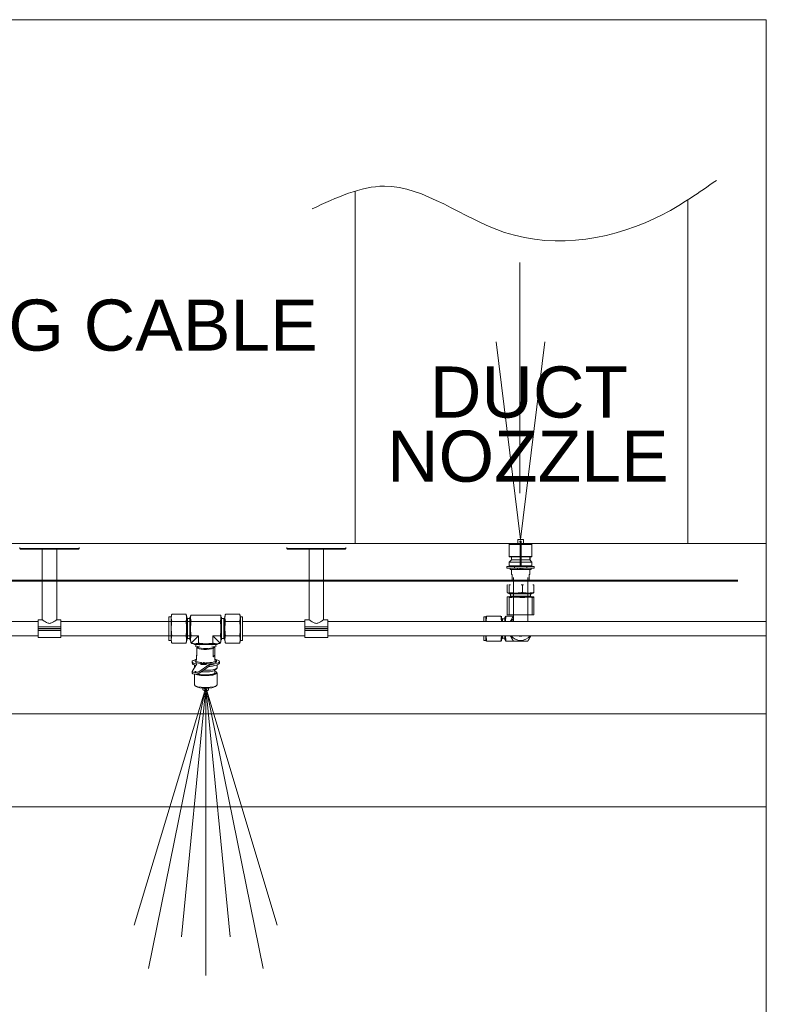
# Model space of a CAD drawing. Header units: millimetres. Extents: x -115221 to 194496, y -122556 to 375476.
# Tile 96 of 169: x 122755 to 123884, y -38509 to -37020. Entities that reach past the tile are written whole.
import ezdxf

# ---------------------------------------------------------------- set-up
doc = ezdxf.new("R2010")
doc.units = ezdxf.units.MM
for name, color, linetype, lineweight in [('Hatch (ANSI)', 33, 'Continuous', 0), ('Symbol (ANSI)', 7, 'Continuous', 18), ('Visible (ANSI)', 7, 'Continuous', 15)]:
    doc.layers.add(name, color=color, linetype=linetype, lineweight=lineweight)
doc.layers.add('SSE PIPING', color=7, linetype='Continuous', lineweight=30, true_color=0x0512c2)
doc.layers.add('SSE SYS', color=7, linetype='Continuous', lineweight=15, true_color=0xeb0000)
doc.styles.add('Note Text (ANSI)', font='arial.ttf')
doc.linetypes.add('ZIGZAG', pattern='A,0.00254,-5.08,[131,ltypeshp.shx,S=5.08,R=0,X=-5.08,Y=0],-10.16,[131,ltypeshp.shx,S=5.08,R=180,X=5.08,Y=0],-5.08', length=20.32254)

# ---------------------------------------------------------------- blocks, each defined once
blk = doc.blocks.new('SYSTEM ARR')
blk.add_spline([(890.89, 1277.14), (954.42, 1297.1), (1060.34, 1256.39), (1200.27, 1272.48), (1246.78, 1302.16)], degree=3)
at = {"layer": 'Hatch (ANSI)', "ltscale": 0.3}
for p, q in [((1073.8, 1026.75), (1073.8, 1229.86)), ((1074.42, 985.99), (1053, 1160)), ((1074.42, 985.99), (1095.84, 1160)), ((797.13, 855.57), (734.15, 646.2)), ((797.13, 855.57), (734.15, 646.2)), ((795.92, 850.74), (746.66, 607.94)), ((797.13, 855.57), (775.71, 635.81)), ((797.13, 855.57), (775.71, 635.81)), ((797.13, 855.57), (818.55, 635.81)), ((797.13, 855.57), (818.55, 635.81)), ((797.13, 855.57), (860.11, 646.2)), ((797.13, 855.57), (860.11, 646.2)), ((797.13, 850.59), (797.13, 601.73)), ((798.33, 850.74), (847.59, 607.94))]:
    blk.add_line(p, q, dxfattribs=at)
at = {"layer": 'Hatch (ANSI)', "color": 4, "lineweight": 5}
blk.add_lwpolyline([(-1064.44, 1443.72), (1290.78, 1443.72), (1290.78, -1532.65), (-1064.44, -1532.65)], close=True, dxfattribs=at)
at = {"layer": 'SSE PIPING', "lineweight": 0}
for p, q in [((1065.61, 982.5), (1064.42, 981.5)), ((1064.42, 981.5), (1073.92, 981.5)), ((1064.42, 981.5), (1064.42, 970.8)), ((1065.61, 982.5), (1073.92, 982.5)), ((1071.92, 985.8), (1071.92, 982.5)), ((1072.12, 985.99), (1076.72, 985.99)), ((1073.92, 984), (1073.92, 964.26)), ((1074.92, 964.26), (1074.92, 984)), ((1074.92, 982.5), (1083.23, 982.5)), ((1074.92, 981.5), (1084.42, 981.5)), ((1076.92, 985.8), (1076.92, 982.5)), ((1083.23, 982.5), (1084.42, 981.5)), ((1084.42, 981.5), (1084.42, 970.8)), ((1064.42, 970.8), (1073.92, 970.8)), ((1064.72, 970.5), (1064.42, 970.8)), ((1066.42, 968), (1064.42, 966)), ((1073.92, 966), (1064.42, 966)), ((1064.42, 962.6), (1064.42, 966)), ((1064.72, 970.5), (1073.92, 970.5)), ((1066.42, 968), (1066.42, 970.5)), ((1073.92, 968), (1066.42, 968)), ((1073.92, 964.26), (1073.92, 962.12)), ((1074.92, 970.8), (1084.42, 970.8)), ((1074.92, 970.5), (1084.12, 970.5)), ((1082.42, 968), (1074.92, 968)), ((1084.42, 966), (1074.92, 966)), ((1074.92, 964.26), (1074.92, 962.12)), ((1082.42, 968), (1082.42, 970.5)), ((1082.42, 968), (1084.42, 966)), ((1082.72, 970.5), (1082.72, 967.7)), ((1084.12, 970.5), (1084.42, 970.8)), ((1084.42, 962.6), (1084.42, 966)), ((1062.42, 962), (1068.92, 962)), ((1062.42, 962), (1062.42, 960.5)), ((1068.92, 960.5), (1062.42, 960.5)), ((1073.92, 962.6), (1064.42, 962.6)), ((1065.02, 962), (1064.42, 962.6)), ((1065.09, 960.5), (1065.09, 959.48)), ((1071.24, 959.48), (1065.09, 959.48)), ((1066.42, 955), (1066.42, 959.48)), ((1066.97, 955), (1066.42, 955)), ((1066.97, 955), (1066.97, 949.5)), ((1071.43, 962), (1068.92, 962)), ((1068.92, 962), (1068.92, 960.5)), ((1068.92, 960.5), (1071.43, 960.5)), ((1071.24, 959.48), (1071.69, 959.48)), ((1071.43, 962), (1077.41, 962)), ((1077.41, 960.5), (1071.43, 960.5)), ((1071.69, 960.5), (1071.69, 959.48)), ((1072.67, 959.48), (1071.69, 959.48)), ((1073.64, 959.48), (1072.67, 959.48)), ((1073.64, 960.5), (1073.64, 959.48)), ((1073.64, 959.48), (1073.8, 959.48)), ((1074.21, 959.5), (1073.8, 959.5)), ((1073.82, 960.46), (1073.82, 959.5)), ((1074.92, 962.12), (1073.92, 962.12)), ((1073.92, 960.39), (1074.92, 960.39)), ((1073.92, 960.39), (1073.92, 960.26)), ((1074.92, 960.26), (1073.92, 960.26)), ((1074.21, 960.26), (1074.21, 959.48)), ((1075.2, 959.48), (1074.21, 959.48)), ((1084.42, 962.6), (1074.92, 962.6)), ((1074.92, 960.39), (1074.92, 960.26)), ((1076.26, 959.48), (1075.2, 959.48)), ((1076.26, 960.5), (1076.26, 959.48)), ((1076.26, 959.48), (1076.89, 959.48)), ((1083.79, 959.48), (1076.89, 959.48)), ((1079.92, 962), (1077.41, 962)), ((1077.41, 960.5), (1079.92, 960.5)), ((1079.92, 962), (1086.42, 962)), ((1079.92, 960.5), (1079.92, 962)), ((1086.42, 960.5), (1079.92, 960.5)), ((1082.42, 955), (1081.87, 955)), ((1081.87, 949.5), (1081.87, 955)), ((1082.42, 955), (1082.42, 959.48)), ((1083.79, 960.5), (1083.79, 959.48)), ((1083.82, 962), (1084.42, 962.6)), ((1086.42, 962), (1086.42, 960.5)), ((1062.71, 939.14), (1062.71, 945.85)), ((1064.31, 939.14), (1064.31, 945.85)), ((1068.07, 932.4), (1068.07, 952.4)), ((1076.02, 939.14), (1076.02, 945.85)), ((1080.77, 932.4), (1080.77, 952.4)), ((1086.13, 939.14), (1086.13, 945.85)), ((1063.75, 938.6), (1063.33, 938.71)), ((1063.75, 938.6), (1085.09, 938.6)), ((1064.42, 938), (1064.42, 938.6)), ((1084.42, 938), (1064.42, 938)), ((1065.62, 936), (1065.62, 938)), ((1083.22, 936), (1083.22, 938)), ((1084.42, 938), (1084.42, 938.6)), ((1085.09, 938.6), (1085.51, 938.71)), ((1086.13, 935.25), (1062.71, 935.25)), ((1062.71, 935.25), (1062.71, 919.5)), ((1064.31, 934.66), (1064.31, 919.5)), ((1065.62, 936), (1064.92, 935.3)), ((1083.92, 935.3), (1064.92, 935.3)), ((1083.22, 936), (1065.62, 936)), ((1068.07, 932.4), (1068.07, 913.75)), ((1080.77, 913.75), (1080.77, 932.4)), ((1083.22, 936), (1083.92, 935.3)), ((1083.92, 935.25), (1083.92, 935.3)), ((1084.53, 934.66), (1084.53, 919.5)), ((1086.13, 935.25), (1086.13, 919.5)), ((766.63, 917.9), (767.22, 920.1)), ((779.79, 920.1), (767.22, 920.1)), ((780.38, 917.9), (779.79, 920.1)), ((813.88, 917.9), (814.47, 920.1)), ((814.47, 920.1), (827.03, 920.1)), ((827.62, 917.9), (827.03, 920.1)), ((1062.71, 919.5), (1086.13, 919.5)), ((649.53, 913.75), (414.59, 913.75)), ((787.21, 913.75), (669.53, 913.75)), ((764.63, 897), (764.63, 917.8)), ((766.63, 917.8), (764.63, 917.8)), ((766.63, 896.9), (766.63, 917.9)), ((779.79, 913.75), (767.22, 913.75)), ((780.38, 917.9), (780.38, 896.9)), ((780.38, 916.9), (780.43, 916.9)), ((780.43, 916.9), (780.43, 897.9)), ((781.13, 916.2), (780.43, 916.9)), ((781.13, 916.2), (781.13, 898.6)), ((781.13, 916.2), (783.13, 916.2)), ((783.13, 917.4), (783.13, 897.4)), ((783.13, 917.4), (783.73, 917.4)), ((783.73, 918.25), (783.97, 919.17)), ((783.73, 896.55), (783.73, 918.25)), ((783.97, 919.17), (797.13, 919.17)), ((784.22, 913.75), (797.13, 913.75)), ((810.28, 919.17), (797.13, 919.17)), ((810.03, 913.75), (797.13, 913.75)), ((810.53, 918.25), (810.28, 919.17)), ((810.53, 896.55), (810.53, 918.25)), ((811.13, 917.4), (810.53, 917.4)), ((811.13, 917.4), (811.13, 897.4)), ((813.13, 916.2), (811.13, 916.2)), ((813.13, 916.2), (813.83, 916.9)), ((813.13, 916.2), (813.13, 898.6)), ((813.83, 916.9), (813.83, 897.9)), ((813.88, 916.9), (813.83, 916.9)), ((813.88, 917.9), (813.88, 896.9)), ((814.47, 913.75), (827.03, 913.75)), ((827.62, 896.9), (827.62, 917.9)), ((827.62, 917.8), (829.62, 917.8)), ((829.62, 897), (829.62, 917.8)), ((829.62, 913.75), (884.52, 913.75)), ((904.52, 913.75), (1290.78, 913.75)), ((1041.92, 917.8), (1041.92, 913.75)), ((1043.92, 917.8), (1041.92, 917.8)), ((1043.92, 917.9), (1044.05, 918.4)), ((1043.92, 917.9), (1043.92, 913.75)), ((1057.08, 918.4), (1044.51, 918.4)), ((1057.67, 917.9), (1057.53, 918.4)), ((1057.67, 913.75), (1057.67, 917.9)), ((1058.42, 915.9), (1057.67, 916.65)), ((1058.42, 913.75), (1058.42, 915.9)), ((1058.42, 915.9), (1060.42, 915.9)), ((1060.42, 913.75), (1060.42, 917.4)), ((1060.42, 917.4), (1061.02, 917.4)), ((1061.02, 918.25), (1061.06, 918.4)), ((1061.02, 918.25), (1061.02, 913.75)), ((1061.52, 918.4), (1068.07, 918.4)), ((649.53, 901.05), (414.59, 901.05)), ((785.35, 901.05), (669.53, 901.05)), ((766.63, 897), (764.63, 897)), ((766.63, 896.9), (767.22, 894.7)), ((779.79, 901.05), (767.22, 901.05)), ((779.79, 894.7), (767.22, 894.7)), ((780.38, 896.9), (779.79, 894.7)), ((780.38, 897.9), (780.43, 897.9)), ((781.13, 898.6), (780.43, 897.9)), ((781.13, 898.6), (783.13, 898.6)), ((783.13, 897.4), (783.73, 897.4)), ((783.73, 896.55), (784.22, 894.7)), ((784.22, 901.05), (790.78, 901.05)), ((784.22, 894.7), (784.43, 894.7)), ((790.78, 901.05), (784.43, 894.7)), ((784.43, 894.5), (784.43, 894.7)), ((786.27, 894), (784.43, 894.5)), ((786.27, 894), (785.35, 894.25)), ((786.27, 894), (807.98, 894)), ((787.13, 893.4), (787.13, 894)), ((787.13, 893.4), (787.13, 894)), ((807.13, 893.4), (787.13, 893.4)), ((788.33, 891.4), (788.33, 893.4)), ((788.33, 891.4), (788.33, 893.4)), ((790.78, 894.5), (790.78, 901.05)), ((803.48, 901.05), (809.83, 894.7)), ((803.48, 894.5), (803.48, 901.05)), ((810.03, 901.05), (803.48, 901.05)), ((805.93, 891.4), (805.93, 893.4)), ((807.13, 893.4), (807.13, 894)), ((807.98, 894), (809.83, 894.5)), ((809.83, 894.5), (809.83, 894.7)), ((810.03, 894.7), (809.83, 894.7)), ((810.53, 896.55), (810.03, 894.7)), ((811.13, 897.4), (810.53, 897.4)), ((813.13, 898.6), (811.13, 898.6)), ((813.13, 898.6), (813.83, 897.9)), ((813.88, 897.9), (813.83, 897.9)), ((813.88, 896.9), (814.47, 894.7)), ((814.47, 901.05), (827.03, 901.05)), ((814.47, 894.7), (827.03, 894.7)), ((827.62, 896.9), (827.03, 894.7)), ((827.62, 897), (829.62, 897)), ((829.62, 901.05), (884.52, 901.05)), ((904.52, 901.05), (1290.78, 901.05)), ((1041.92, 901.05), (1041.92, 897)), ((1043.92, 897), (1041.92, 897)), ((1043.92, 901.05), (1043.92, 896.9)), ((1043.92, 896.9), (1044.05, 896.4)), ((1057.08, 896.4), (1044.51, 896.4)), ((1057.67, 896.9), (1057.53, 896.4)), ((1057.67, 896.9), (1057.67, 901.05)), ((1058.42, 898.9), (1057.67, 898.15)), ((1058.42, 898.9), (1058.42, 901.05)), ((1058.42, 898.9), (1060.42, 898.9)), ((1060.42, 897.4), (1060.42, 901.05)), ((1060.42, 897.4), (1061.02, 897.4)), ((1061.02, 901.05), (1061.02, 896.55)), ((1061.02, 896.55), (1061.06, 896.4)), ((1061.52, 896.4), (1068.07, 896.4)), ((789.21, 890.59), (789.21, 883.38)), ((789.85, 891.74), (789.34, 891.26)), ((790.63, 891.58), (790.63, 891.43)), ((790.63, 891.58), (790.63, 891.43)), ((791.71, 891.8), (791.46, 891.83)), ((791.71, 891.8), (791.48, 891.83)), ((802.54, 891.8), (802.78, 891.83)), ((803.63, 891.58), (803.63, 891.43)), ((803.73, 882.62), (803.73, 889.83)), ((804.41, 891.74), (804.91, 891.26)), ((805.04, 891.11), (805.04, 883.9)), ((785.13, 876.82), (785.13, 878.28)), ((785.15, 869.61), (789.37, 876.22)), ((787.86, 878.38), (787.86, 879.37)), ((789.13, 883.64), (789.13, 879.27)), ((792.9, 875.98), (792.9, 876.97)), ((795.37, 877.51), (794.67, 876.67)), ((794.67, 875.68), (794.67, 876.67)), ((795.23, 876.36), (794.67, 875.68)), ((795.23, 876.65), (795.93, 877.49)), ((795.23, 875.66), (795.23, 876.65)), ((795.44, 876.9), (795.44, 877.5)), ((797.44, 875.89), (797.44, 876.88)), ((803.73, 882.62), (805.04, 883.9)), ((805.13, 883.64), (805.13, 879.27)), ((806.56, 878.38), (806.56, 879.37)), ((809.13, 876.82), (809.13, 878.28)), ((785.12, 868.05), (785.12, 869.51)), ((787.13, 875.33), (787.13, 872.92)), ((787.13, 857.82), (787.13, 867.42)), ((800.08, 875.66), (790.98, 869.31)), ((790.98, 867.85), (800.08, 874.2)), ((800.08, 874.2), (800.08, 875.66)), ((804.91, 870.56), (806.86, 872.4)), ((805.13, 870.76), (805.13, 867.96)), ((806.56, 869.04), (806.86, 868.76)), ((807.13, 875.33), (807.13, 872.92)), ((807.13, 857.82), (807.13, 868.25)), ((788.66, 856.3), (787.51, 857.2)), ((794.63, 853.63), (794.63, 854.95)), ((799.63, 853.63), (799.63, 854.95)), ((805.59, 856.3), (806.74, 857.2))]:
    blk.add_line(p, q, dxfattribs=at)
at = {"layer": 'SSE PIPING', "color": 242, "linetype": 'ZIGZAG', "lineweight": 40, "ltscale": 0.03, "true_color": 0xb90434}
blk.add_lwpolyline([(329.17, 949.8), (1265.66, 949.8)], dxfattribs=at)
at = {"layer": 'SSE PIPING', "lineweight": 0}
for centre, radius, start, end in [((1072.12, 985.8), 0.2, 90, 180), ((1074.42, 984), 0.5, 0, 180), ((1076.72, 985.8), 0.2, 0, 90), ((1074.42, 961.26), 1, 120.00001, 132.31461), ((1074.42, 961.26), 1, 229.51187, 239.99999), ((1074.42, 961.26), 1, 47.68539, 59.99999), ((1074.42, 961.26), 1, 300.00001, 310.48813), ((1074.42, 907.4), 10.5, 127.21171, 142.78829), ((1074.42, 907.4), 10.4, 127.63122, 142.36877), ((1074.42, 907.4), 10.5, 217.21171, 322.78829), ((1074.42, 907.4), 10.4, 217.63123, 322.36877), ((1074.42, 907.4), 6.75, 250.17633, 289.82367), ((1074.42, 907.4), 6.45, 259.89769, 280.10231), ((1074.42, 907.4), 6.4, 262.83336, 277.16664)]:
    blk.add_arc(centre, radius, start, end, dxfattribs=at)
at = {"layer": 'SSE PIPING', "lineweight": 0, "extrusion": (0, 0, -1)}
blk.add_ellipse((797.13, 890.85), major_axis=(8, 0), ratio=0.224951, start_param=3.287527, end_param=3.374563, dxfattribs=at)
at = {"layer": 'SSE PIPING', "lineweight": 0}
for centre, major_axis, start_param, end_param in [((797.13, 890.85), (8, 0), 3.287527, 5.683183), ((797.13, 891.43), (7.4, 0), 2.955884, 6.468894), ((797.13, 890.85), (-8, 0), 3.287527, 3.374563), ((797.13, 878.28), (12, 0), 2.365561, 4.009236), ((797.13, 876.82), (12, 0), 3.141593, 3.915625), ((797.21, 879.37), (9.35, 0), 2.614547, 4.219807), ((797.21, 878.38), (9.35, 0), 3.141593, 4.219807), ((797.13, 883.64), (8, 0), 2.995659, 3.287527), ((792.25, 877.29), (1.14, 0), -0.663408, 1.078214), ((792.25, 876.3), (1.14, 0), 0.957218, 1.078214), ((794.05, 876.97), (1.14, 0), 2.478185, 4.419558), ((794.05, 875.98), (1.14, 0), 3.141593, 4.419558), ((797.13, 879.27), (11.81, 0), 4.419558, 4.502724), ((797.13, 879.27), (-11.81, 0), 1.409531, 1.492697), ((797.13, 879.25), (8, 0), 4.491197, 4.561052), ((796.29, 876.88), (-1.14, 0), 1.492697, 3.43407), ((798.48, 877.03), (-1.14, 0), -1.449144, 0.292477), ((798.48, 876.04), (1.14, 0), 1.692448, 2.726466), ((797.21, 879.37), (9.35, 0), -1.449144, 0.56138), ((797.21, 878.38), (9.35, 0), -1.449144, 0), ((797.13, 878.28), (12, 0), -1.321711, 0.741715), ((797.13, 876.82), (12, 0), -1.321711, 0), ((797.13, 883.64), (-8, 0), 2.541591, 3.287527), ((788.12, 869.51), (3, 0), 2.999212, 5.971498), ((788.12, 868.05), (-3, 0), 0, 2.829905), ((797.13, 872.92), (-10, 0), 0, 0.075956), ((797.13, 868.25), (10, 0), 3.536582, 6.516155), ((797.13, 868.54), (9.7, 0), 3.69104, 6.884235), ((797.13, 868.54), (8.4, 0), 3.704065, 6.59303), ((797.13, 870.97), (8, 0), 4.200902, 6.050215), ((797.13, 878.28), (11.81, 0), 4.419558, 4.502724), ((797.13, 872.92), (-10, 0), 1.366197, 3.141593), ((797.13, 878.28), (-11.81, 0), 1.409531, 1.492697), ((796.29, 875.89), (1.14, 0), 4.63429, 6.283185), ((797.13, 876.23), (10, 0), -1.289895, -0.798876), ((797.13, 868.25), (-8.1, 0), 2.986035, 3.29889), ((797.13, 857.82), (10, 0), 3.141593, 6.283185), ((797.13, 856.85), (-8.81, 0), 0.278733, 2.862859)]:
    blk.add_ellipse(centre, major_axis=major_axis, ratio=0.224951, start_param=start_param, end_param=end_param, dxfattribs=at)
for centre, major_axis in [((794.05, 876.97), (-0.571, 0)), ((796.29, 876.88), (-0.571, 0)), ((788.12, 869.51), (0.6, 0))]:
    blk.add_ellipse(centre, major_axis=major_axis, ratio=0.224951, dxfattribs=at)
for points, knots in [([(1073.92, 983.66), (1073.9, 983.7), (1073.88, 983.73), (1073.83, 983.84), (1073.82, 983.92), (1073.82, 984.07), (1073.83, 984.15), (1073.9, 984.3), (1073.94, 984.37), (1074.05, 984.47), (1074.12, 984.52), (1074.26, 984.58), (1074.34, 984.6), (1074.49, 984.6), (1074.58, 984.58), (1074.72, 984.52), (1074.79, 984.47), (1074.9, 984.37), (1074.94, 984.3), (1075, 984.15), (1075.02, 984.07), (1075.02, 984)], [0.1479148, 0.1479148, 0.1479148, 0.1479148, 0.158877, 0.158877, 0.1815753, 0.1815753, 0.2042735, 0.2042735, 0.2269718, 0.2269718, 0.2496673, 0.2496673, 0.2723629, 0.2723629, 0.2950585, 0.2950585, 0.317754, 0.317754, 0.3404523, 0.3404523, 0.3631505, 0.3631505, 0.3631505, 0.3631505]), ([(1075.02, 984), (1075.02, 983.92), (1075, 983.84), (1074.96, 983.73), (1074.94, 983.7), (1074.92, 983.66)], [0, 0, 0, 0, 0.02269825, 0.02269825, 0.03366044, 0.03366044, 0.03366044, 0.03366044]), ([(783.87, 918.37), (783.89, 918.51), (783.9, 918.63), (783.96, 919.03), (783.97, 919.17), (783.97, 919.17)], [-0.2999776, -0.2999776, -0.2999776, -0.2999776, -0.2204709, -0.2204709, 0, 0, 0, 0]), ([(810.39, 918.37), (810.37, 918.51), (810.35, 918.63), (810.3, 919.03), (810.28, 919.17), (810.28, 919.17)], [-0.2999776, -0.2999776, -0.2999776, -0.2999776, -0.2204709, -0.2204709, 0, 0, 0, 0]), ([(785.35, 894.25), (785.35, 894.25), (785.5, 894.23), (785.89, 894.17), (786.02, 894.16), (786.16, 894.14)], [1.8301524, 1.8301524, 1.8301524, 1.8301524, 2.0506233, 2.0506233, 2.1301301, 2.1301301, 2.1301301, 2.1301301]), ([(794.63, 853.63), (794.63, 853.57), (794.65, 853.51), (794.72, 853.39), (794.77, 853.34), (794.97, 853.21), (795.13, 853.15), (795.53, 853.05), (795.75, 853.01), (796.21, 852.95), (796.46, 852.93), (796.97, 852.91), (797.22, 852.91), (797.73, 852.93), (797.98, 852.95), (798.43, 853), (798.65, 853.03), (799.02, 853.12), (799.19, 853.17), (799.39, 853.28), (799.45, 853.32), (799.57, 853.44), (799.63, 853.53), (799.63, 853.63)], [4.939423, 4.939423, 4.939423, 4.939423, 5.074839, 5.074839, 5.264672, 5.264672, 5.656635, 5.656635, 6.003717, 6.003717, 6.334089, 6.334089, 6.660456, 6.660456, 6.986702, 6.986702, 7.31645, 7.31645, 7.659592, 7.659592, 7.858265, 7.858265, 8.081016, 8.081016, 8.081016, 8.081016]), ([(797.16, 854.86), (797.16, 854.85), (797.16, 854.84), (797.16, 854.75), (797.15, 854.67), (797.09, 854.53), (797.04, 854.46), (796.93, 854.36), (796.86, 854.31), (796.72, 854.26), (796.64, 854.25), (796.49, 854.26), (796.41, 854.27), (796.27, 854.35), (796.21, 854.4), (796.11, 854.51), (796.07, 854.58), (796.01, 854.73), (796, 854.81), (796, 854.88)], [0.177262, 0.177262, 0.177262, 0.177262, 0.1815753, 0.1815753, 0.2042735, 0.2042735, 0.2269718, 0.2269718, 0.2496673, 0.2496673, 0.2723629, 0.2723629, 0.2950585, 0.2950585, 0.317754, 0.317754, 0.3404523, 0.3404523, 0.3629536, 0.3629536, 0.3629536, 0.3629536])]:
    blk.add_open_spline(points, degree=3, knots=knots, dxfattribs=at)
for points, weights in [([(1062.85, 946), (1062.78, 945.93), (1062.71, 945.85)], [1.02738611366, 1.01679667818, 1.00414713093]), ([(1064.31, 945.85), (1064.23, 945.93), (1064.16, 946)], [1.00414713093, 1.01679667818, 1.02738611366]), ([(1065.37, 946), (1064.85, 945.93), (1064.31, 945.85)], [1.02738611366, 1.01679667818, 1.00414713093]), ([(1076.02, 945.85), (1075.48, 945.93), (1074.96, 946)], [1.00414713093, 1.01679667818, 1.02738611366]), ([(1076.94, 946), (1076.49, 945.93), (1076.02, 945.85)], [1.02738611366, 1.01679667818, 1.00414713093]), ([(1086.13, 945.85), (1085.66, 945.93), (1085.21, 946)], [1.00414713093, 1.01679667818, 1.02738611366]), ([(1085.99, 946), (1086.06, 945.93), (1086.13, 945.85)], [1.02738611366, 1.01679667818, 1.00414713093]), ([(1062.71, 939.14), (1063.51, 938.29), (1064.31, 939.14)], [1.00414713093, 1.1594892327, 1.00414713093]), ([(1064.31, 939.14), (1070.17, 938.29), (1076.02, 939.14)], [1.00414713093, 1.1594892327, 1.00414713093]), ([(1076.02, 939.14), (1081.08, 938.29), (1086.13, 939.14)], [1.00414713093, 1.1594892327, 1.00414713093]), ([(1086.13, 939.14), (1085.8, 938.79), (1085.51, 938.71)], [1.00414713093, 1.06345547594, 1.07747693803]), ([(1076.02, 934.66), (1070.17, 935.51), (1064.31, 934.66)], [1.075871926, 1.24230989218, 1.075871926]), ([(1086.13, 934.66), (1081.08, 935.51), (1076.02, 934.66)], [1.075871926, 1.24230989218, 1.075871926]), ([(767.22, 913.75), (766.37, 916.92), (767.22, 920.1)], [1.075871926, 1.24230989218, 1.075871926]), ([(779.79, 920.1), (780.64, 916.92), (779.79, 913.75)], [1.075871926, 1.24230989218, 1.075871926]), ([(814.47, 920.1), (813.62, 916.92), (814.47, 913.75)], [1.075871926, 1.24230989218, 1.075871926]), ([(827.03, 913.75), (827.89, 916.92), (827.03, 920.1)], [1.075871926, 1.24230989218, 1.075871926]), ([(767.22, 901.05), (766.37, 907.4), (767.22, 913.75)], [1.075871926, 1.24230989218, 1.075871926]), ([(779.79, 913.75), (780.64, 907.4), (779.79, 901.05)], [1.075871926, 1.24230989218, 1.075871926]), ([(784.22, 913.75), (783.57, 916.19), (783.87, 918.37)], [1.02017973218, 1.13709070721, 1.0807920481]), ([(784.22, 901.05), (783.37, 907.4), (784.22, 913.75)], [1.02017973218, 1.178002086, 1.02017973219]), ([(810.03, 913.75), (810.68, 916.19), (810.39, 918.37)], [1.02017973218, 1.13709070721, 1.0807920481]), ([(810.03, 901.05), (810.88, 907.4), (810.03, 913.75)], [1.02017973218, 1.178002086, 1.02017973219]), ([(814.47, 913.75), (813.62, 907.4), (814.47, 901.05)], [1.075871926, 1.24230989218, 1.075871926]), ([(827.03, 901.05), (827.89, 907.4), (827.03, 913.75)], [1.075871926, 1.24230989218, 1.075871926]), ([(1044.51, 918.4), (1044.13, 915.91), (1044.07, 913.75)], [1.075871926, 1.14526245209, 1.15679304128]), ([(1057.52, 913.75), (1057.46, 915.91), (1057.08, 918.4)], [1.15679304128, 1.14526245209, 1.075871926]), ([(1061.52, 918.4), (1061.13, 915.91), (1061.07, 913.75)], [1.02017973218, 1.0859782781, 1.09691198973]), ([(1065.38, 913.75), (1066.63, 915.91), (1068.07, 918.4)], [1.15679304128, 1.14526245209, 1.075871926]), ([(1068.07, 918.4), (1068.07, 918.4), (1068.07, 918.4)], [1.075871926, 1.07588160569, 1.07589128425]), ([(767.22, 894.7), (766.37, 897.87), (767.22, 901.05)], [1.075871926, 1.24230989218, 1.075871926]), ([(779.79, 901.05), (780.64, 897.87), (779.79, 894.7)], [1.075871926, 1.24230989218, 1.075871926]), ([(784.22, 894.7), (783.37, 897.87), (784.22, 901.05)], [1.02017973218, 1.178002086, 1.02017973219]), ([(790.78, 894.5), (787.6, 893.64), (784.43, 894.5)], [1.02017973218, 1.178002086, 1.02017973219]), ([(786.16, 894.14), (788.34, 893.84), (790.78, 894.5)], [1.0807920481, 1.13709070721, 1.02017973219]), ([(790.78, 894.5), (797.13, 893.64), (803.48, 894.5)], [1.02017973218, 1.178002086, 1.02017973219]), ([(803.48, 894.5), (806.65, 893.64), (809.83, 894.5)], [1.02017973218, 1.178002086, 1.02017973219]), ([(810.03, 894.7), (810.88, 897.87), (810.03, 901.05)], [1.02017973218, 1.178002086, 1.02017973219]), ([(814.47, 901.05), (813.62, 897.87), (814.47, 894.7)], [1.075871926, 1.24230989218, 1.075871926]), ([(827.03, 894.7), (827.89, 897.87), (827.03, 901.05)], [1.075871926, 1.24230989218, 1.075871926]), ([(1044.07, 901.05), (1044.13, 898.89), (1044.51, 896.4)], [1.15679304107, 1.14526245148, 1.075871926]), ([(1057.08, 896.4), (1057.46, 898.89), (1057.52, 901.05)], [1.075871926, 1.14526245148, 1.15679304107]), ([(1061.07, 901.05), (1061.13, 898.89), (1061.52, 896.4)], [1.09691198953, 1.08597827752, 1.02017973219]), ([(1068.07, 896.4), (1066.63, 898.89), (1065.38, 901.05)], [1.075871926, 1.14526245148, 1.15679304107]), ([(1080.77, 896.4), (1074.42, 896.4), (1068.07, 896.4)], [1.075871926, 1.24230989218, 1.075871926]), ([(1080.77, 896.4), (1082.21, 898.89), (1083.45, 901.05)], [1.075871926, 1.14526245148, 1.15679304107]), ([(789.85, 891.74), (789.54, 891.43), (789.21, 890.59)], [1.03687673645, 1.03575974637, 1]), ([(790.52, 889.83), (789.87, 891.51), (789.21, 891.11)], [1, 1.07382550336, 1]), ([(803.73, 889.83), (804.38, 891.51), (805.04, 891.11)], [1, 1.07382550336, 1])]:
    blk.add_rational_spline(points, weights, degree=2, dxfattribs=at)
at = {"layer": 'Visible (ANSI)'}
for p, q in [((928.6, 982.4), (928.6, 1292.7)), ((1221.59, 1284.99), (1221.59, 982.4)), ((1290.78, 982.4), (325.12, 982.4)), ((633.53, 978.9), (633.53, 977.9)), ((633.53, 977.9), (685.53, 977.9)), ((634.03, 977.4), (633.53, 977.9)), ((634.03, 977.4), (685.03, 977.4)), ((653.18, 977.4), (653.18, 915.25)), ((665.88, 977.4), (665.88, 915.25)), ((685.03, 977.4), (685.53, 977.9)), ((685.53, 978.9), (685.53, 977.9)), ((868.52, 978.9), (868.52, 977.9)), ((868.52, 977.9), (920.52, 977.9)), ((869.02, 977.4), (868.52, 977.9)), ((869.02, 977.4), (920.02, 977.4)), ((888.17, 977.4), (888.17, 915.25)), ((900.87, 977.4), (900.87, 915.25)), ((920.02, 977.4), (920.52, 977.9)), ((920.52, 978.9), (920.52, 977.9)), ((649.53, 910.27), (649.53, 915.25)), ((653.18, 915.25), (649.53, 915.25)), ((669.53, 915.25), (665.88, 915.25)), ((669.53, 915.25), (669.53, 910.27)), ((884.52, 910.27), (884.52, 915.25)), ((888.17, 915.25), (884.52, 915.25)), ((904.52, 915.25), (900.87, 915.25)), ((904.52, 915.25), (904.52, 910.27)), ((649.53, 910.27), (649.53, 909)), ((649.53, 909), (649.53, 907.5)), ((649.53, 909), (651.53, 909)), ((651.53, 907.5), (649.53, 907.5)), ((649.53, 907.3), (651.53, 907.3)), ((649.53, 907.3), (649.53, 905.8)), ((651.53, 905.8), (649.53, 905.8)), ((649.53, 905.8), (649.53, 904.53)), ((649.53, 899.55), (649.53, 904.53)), ((651.53, 909), (667.53, 909)), ((667.53, 907.5), (651.53, 907.5)), ((651.53, 907.3), (667.53, 907.3)), ((667.53, 905.8), (651.53, 905.8)), ((667.53, 909), (669.53, 909)), ((669.53, 907.5), (667.53, 907.5)), ((667.53, 907.3), (669.53, 907.3)), ((669.53, 905.8), (667.53, 905.8)), ((669.53, 909), (669.53, 910.27)), ((669.53, 907.5), (669.53, 909)), ((669.53, 905.8), (669.53, 907.3)), ((669.53, 904.53), (669.53, 905.8)), ((669.53, 904.53), (669.53, 899.55)), ((884.52, 910.27), (884.52, 909)), ((884.52, 909), (884.52, 907.5)), ((884.52, 909), (886.52, 909)), ((886.52, 907.5), (884.52, 907.5)), ((884.52, 907.3), (886.52, 907.3)), ((884.52, 907.3), (884.52, 905.8)), ((886.52, 905.8), (884.52, 905.8)), ((884.52, 905.8), (884.52, 904.53)), ((884.52, 899.55), (884.52, 904.53)), ((886.52, 909), (902.52, 909)), ((902.52, 907.5), (886.52, 907.5)), ((886.52, 907.3), (902.52, 907.3)), ((902.52, 905.8), (886.52, 905.8)), ((902.52, 909), (904.52, 909)), ((904.52, 907.5), (902.52, 907.5)), ((902.52, 907.3), (904.52, 907.3)), ((904.52, 905.8), (902.52, 905.8)), ((904.52, 909), (904.52, 910.27)), ((904.52, 907.5), (904.52, 909)), ((904.52, 905.8), (904.52, 907.3)), ((904.52, 904.53), (904.52, 905.8)), ((904.52, 904.53), (904.52, 899.55)), ((669.53, 899.55), (649.53, 899.55)), ((904.52, 899.55), (884.52, 899.55)), ((325.12, 832.4), (1290.78, 832.4)), ((325.12, 750.51), (1290.78, 750.51))]:
    blk.add_line(p, q, dxfattribs=at)
for points, knots in [([(653.18, 915.25), (653.18, 915.25), (653.35, 915.1), (654.02, 914.58), (654.5, 914.21), (655.59, 913.45), (656.28, 913), (657.42, 912.46), (657.83, 912.3), (658.66, 912.08), (659.09, 912.01), (659.53, 912.01)], [3.084814, 3.084814, 3.084814, 3.084814, 3.337518, 3.337518, 3.590222, 3.590222, 3.851653, 3.851653, 3.982369, 3.982369, 4.113085, 4.113085, 4.113085, 4.113085]), ([(659.53, 912.01), (659.96, 912.01), (660.39, 912.08), (661.23, 912.3), (661.63, 912.46), (662.78, 913), (663.46, 913.45), (664.55, 914.21), (665.04, 914.58), (665.7, 915.1), (665.88, 915.25), (665.88, 915.25)], [0, 0, 0, 0, 0.130716, 0.130716, 0.261432, 0.261432, 0.522863, 0.522863, 0.775567, 0.775567, 1.028271, 1.028271, 1.028271, 1.028271]), ([(888.17, 915.25), (888.17, 915.25), (888.35, 915.1), (889.01, 914.58), (889.5, 914.21), (890.58, 913.45), (891.27, 913), (892.42, 912.46), (892.82, 912.3), (893.65, 912.08), (894.08, 912.01), (894.52, 912.01)], [3.084814, 3.084814, 3.084814, 3.084814, 3.337518, 3.337518, 3.590222, 3.590222, 3.851653, 3.851653, 3.982369, 3.982369, 4.113085, 4.113085, 4.113085, 4.113085]), ([(894.52, 912.01), (894.96, 912.01), (895.39, 912.08), (896.22, 912.3), (896.62, 912.46), (897.77, 913), (898.46, 913.45), (899.54, 914.21), (900.03, 914.58), (900.69, 915.1), (900.87, 915.25), (900.87, 915.25)], [0, 0, 0, 0, 0.130716, 0.130716, 0.261432, 0.261432, 0.522863, 0.522863, 0.775567, 0.775567, 1.028271, 1.028271, 1.028271, 1.028271])]:
    blk.add_open_spline(points, degree=3, knots=knots, dxfattribs=at)
at = {"layer": 'Symbol (ANSI)', "attachment_point": 2, "style": 'Note Text (ANSI)'}
for s, insert, char_height in [('HEAT SENSING CABLE', (550, 1197.22), 44.9982), ('DUCT', (1081.77, 1138.27), 44.998), ('NOZZLE', (1080.75, 1081.77), 44.998)]:
    blk.add_mtext(s, dxfattribs=dict(at, insert=insert, char_height=char_height))

msp = doc.modelspace()

# ---------------------------------------------------------------- block references
at = {"layer": 'SSE SYS', "xscale": 1.71704, "yscale": 1.71704, "zscale": 1.71704}
msp.add_blockref('SYSTEM ARR', (121668.1, -39499.3), dxfattribs=at)

doc.saveas('drawing.dxf')
